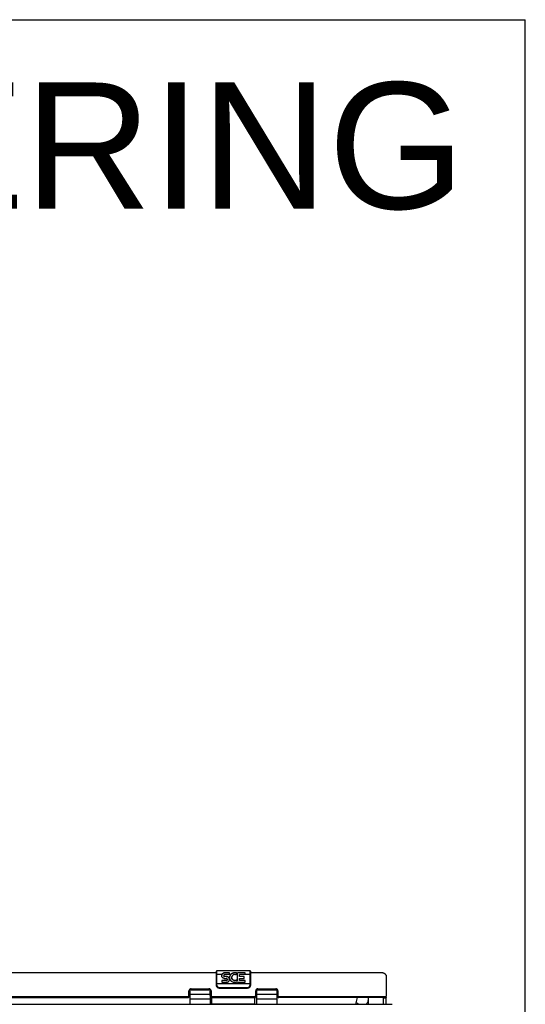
# Model space of a CAD drawing. Header units: inches. Extents: x 0 to 198, y 0 to 128.
# Tile 102 of 102: x 183 to 198, y 99 to 128. Entities that reach past the tile are written whole.
import ezdxf

# ---------------------------------------------------------------- set-up
doc = ezdxf.new("R2010")
doc.units = ezdxf.units.IN
doc.header["$LTSCALE"] = 10.872093
doc.header["$MEASUREMENT"] = 0
doc.layers.get('0').update_dxf_attribs({"linetype": 'CONTINUOUS'})
doc.layers.add('02___PRT_ALL_AXES', color=7, linetype='CONTINUOUS')
doc.layers.add('DIMENSIONS', color=7, linetype='CONTINUOUS')
doc.styles.get("Standard").update_dxf_attribs({"font": 'arial.ttf'})

msp = doc.modelspace()

# ---------------------------------------------------------------- linework, layer by layer
at = {"color": 7, "linetype": 'Continuous'}
for p, q in [((0, 127.907), (197.674, 127.907)), ((197.674, 0), (197.674, 127.907)), ((188.571, 99.464), (188.571, 99.878)), ((188.586, 99.48), (188.586, 99.893)), ((189.556, 99.893), (188.586, 99.893)), ((189.556, 99.893), (189.556, 99.48)), ((189.571, 99.878), (189.571, 99.464)), ((188.586, 99.515), (189.556, 99.515)), ((187.792, 99.268), (187.761, 99.268)), ((187.792, 98.903), (187.792, 99.318)), ((188.382, 99.194), (187.792, 99.194)), ((187.824, 99.358), (187.824, 99.326)), ((187.824, 99.326), (188.351, 99.326)), ((188.351, 99.358), (188.351, 99.326)), ((188.382, 99.319), (188.382, 98.903)), ((188.391, 99.268), (188.382, 99.268)), ((188.391, 99.163), (188.391, 99.313)), ((188.572, 99.467), (188.571, 99.476)), ((188.573, 99.458), (188.572, 99.467)), ((188.642, 99.376), (188.633, 99.379)), ((188.671, 99.372), (188.671, 99.384)), ((189.471, 99.384), (188.671, 99.384)), ((189.471, 99.373), (188.671, 99.373)), ((189.471, 99.372), (188.671, 99.372)), ((189.471, 99.372), (189.471, 99.384)), ((189.57, 99.449), (189.568, 99.441)), ((189.571, 99.456), (189.57, 99.449)), ((189.571, 99.476), (189.571, 99.467)), ((189.571, 99.464), (189.571, 99.456)), ((189.751, 99.313), (189.751, 99.163)), ((189.751, 99.268), (189.76, 99.268)), ((189.76, 98.903), (189.76, 99.319)), ((190.351, 99.194), (189.76, 99.194)), ((189.792, 99.358), (189.792, 99.326)), ((189.792, 99.326), (190.319, 99.326)), ((190.319, 99.358), (190.319, 99.326)), ((190.351, 99.318), (190.351, 98.903)), ((190.351, 99.268), (190.382, 99.268)), ((144.646, 98.903), (193.746, 98.903)), ((170.538, 99.1), (187.73, 99.1)), ((187.73, 99.131), (187.73, 99.1)), ((187.761, 99.159), (187.761, 99.128)), ((187.792, 99.067), (188.382, 99.067)), ((188.414, 99.153), (188.382, 99.153)), ((188.414, 99.159), (188.414, 99.128)), ((188.438, 98.913), (188.438, 99.1)), ((189.704, 99.092), (188.438, 99.092)), ((188.445, 99.131), (188.445, 99.1)), ((188.445, 99.1), (189.698, 99.1)), ((189.698, 99.131), (189.698, 99.1)), ((189.704, 98.913), (189.704, 99.1)), ((189.729, 99.159), (189.729, 99.128)), ((189.76, 99.153), (189.729, 99.153)), ((189.76, 99.067), (190.351, 99.067)), ((190.382, 99.159), (190.382, 99.128)), ((190.413, 99.131), (190.413, 99.1)), ((193.556, 99.1), (190.413, 99.1)), ((192.719, 99.1), (192.669, 98.903)), ((193.051, 98.903), (193.051, 99.1)), ((193.496, 98.903), (193.496, 99.1)), ((193.496, 99.093), (193.571, 99.093)), ((193.556, 99.1), (193.556, 99.131)), ((193.571, 99.113), (193.571, 99.145))]:
    msp.add_line(p, q, dxfattribs=at)
at = {"color": 3, "linetype": 'Continuous'}
for p, q in [((188.571, 99.835), (169.696, 99.835)), ((193.474, 99.835), (189.571, 99.835)), ((193.571, 99.757), (193.571, 99.145)), ((187.761, 99.159), (187.761, 99.301)), ((187.824, 99.358), (188.351, 99.358)), ((188.414, 99.301), (188.414, 99.159)), ((189.729, 99.159), (189.729, 99.301)), ((189.792, 99.358), (190.319, 99.358)), ((190.382, 99.301), (190.382, 99.159)), ((170.538, 99.131), (187.73, 99.131)), ((188.445, 99.131), (189.698, 99.131)), ((190.413, 99.131), (193.556, 99.131)), ((192.677, 98.903), (192.729, 99.1)), ((193.571, 98.903), (193.571, 99.113))]:
    msp.add_line(p, q, dxfattribs=at)
at = {"color": 7, "linetype": 'Continuous'}
for points in [[(188.571, 99.771), (188.572, 99.772), (188.572, 99.773), (188.573, 99.774), (188.574, 99.775), (188.576, 99.776), (188.578, 99.776), (188.58, 99.777), (188.582, 99.777), (188.584, 99.777), (188.586, 99.778)], [(189.571, 99.771), (189.571, 99.772), (189.571, 99.773), (189.57, 99.774), (189.569, 99.775), (189.567, 99.776), (189.565, 99.776), (189.563, 99.777), (189.561, 99.777), (189.559, 99.777), (189.556, 99.778)], [(188.571, 99.509), (188.572, 99.51), (188.572, 99.511), (188.573, 99.512), (188.574, 99.513), (188.576, 99.513), (188.578, 99.514), (188.58, 99.515), (188.582, 99.515), (188.584, 99.515), (188.586, 99.515)], [(189.571, 99.509), (189.571, 99.51), (189.571, 99.511), (189.57, 99.512), (189.569, 99.513), (189.567, 99.513), (189.565, 99.514), (189.563, 99.515), (189.561, 99.515), (189.559, 99.515), (189.556, 99.515)], [(187.824, 99.326), (187.822, 99.326), (187.82, 99.326), (187.818, 99.326), (187.816, 99.326), (187.814, 99.326), (187.812, 99.325), (187.81, 99.325), (187.808, 99.324), (187.806, 99.324), (187.804, 99.323), (187.803, 99.323), (187.801, 99.322), (187.799, 99.322), (187.797, 99.321), (187.795, 99.32), (187.794, 99.319), (187.792, 99.318), (187.79, 99.317), (187.788, 99.316), (187.787, 99.315), (187.785, 99.314), (187.784, 99.313), (187.782, 99.312), (187.781, 99.311), (187.779, 99.31), (187.778, 99.308), (187.777, 99.307), (187.775, 99.306), (187.774, 99.304), (187.773, 99.303), (187.772, 99.301), (187.771, 99.3), (187.77, 99.298), (187.769, 99.297), (187.768, 99.295), (187.767, 99.293), (187.766, 99.292), (187.765, 99.29), (187.765, 99.289), (187.764, 99.287), (187.763, 99.285), (187.763, 99.283), (187.762, 99.282), (187.762, 99.28), (187.762, 99.278), (187.761, 99.276), (187.761, 99.275), (187.761, 99.273), (187.761, 99.271), (187.761, 99.269)], [(188.414, 99.269), (188.414, 99.271), (188.414, 99.273), (188.414, 99.275), (188.413, 99.276), (188.413, 99.278), (188.413, 99.28), (188.412, 99.282), (188.412, 99.283), (188.411, 99.285), (188.411, 99.287), (188.41, 99.289), (188.409, 99.29), (188.409, 99.292), (188.408, 99.293), (188.407, 99.295), (188.406, 99.297), (188.405, 99.298), (188.404, 99.3), (188.403, 99.301), (188.402, 99.303), (188.401, 99.304), (188.399, 99.306), (188.398, 99.307), (188.397, 99.308), (188.395, 99.31), (188.394, 99.311), (188.393, 99.312), (188.391, 99.313), (188.389, 99.314), (188.388, 99.315), (188.386, 99.316), (188.385, 99.317), (188.383, 99.318), (188.381, 99.319), (188.379, 99.32), (188.378, 99.321), (188.376, 99.322), (188.374, 99.322), (188.372, 99.323), (188.37, 99.323), (188.368, 99.324), (188.367, 99.324), (188.365, 99.325), (188.363, 99.325), (188.361, 99.326), (188.359, 99.326), (188.357, 99.326), (188.355, 99.326), (188.353, 99.326), (188.351, 99.326)], [(188.571, 99.476), (188.572, 99.476), (188.572, 99.477), (188.573, 99.477), (188.574, 99.478), (188.576, 99.478), (188.578, 99.479), (188.58, 99.479), (188.582, 99.48), (188.584, 99.48), (188.586, 99.48)], [(188.635, 99.379), (188.627, 99.383), (188.62, 99.386), (188.613, 99.391), (188.606, 99.395), (188.6, 99.401), (188.594, 99.407), (188.589, 99.413), (188.584, 99.419), (188.58, 99.426), (188.577, 99.434), (188.575, 99.441), (188.573, 99.449), (188.572, 99.456), (188.571, 99.464)], [(188.633, 99.379), (188.624, 99.383), (188.616, 99.388), (188.608, 99.393), (188.6, 99.399), (188.594, 99.406), (188.588, 99.413), (188.583, 99.421), (188.579, 99.429), (188.576, 99.437), (188.573, 99.446), (188.572, 99.455), (188.571, 99.464)], [(188.635, 99.379), (188.629, 99.382), (188.623, 99.386), (188.616, 99.39), (188.61, 99.395), (188.604, 99.401), (188.598, 99.407), (188.592, 99.415), (188.586, 99.423), (188.582, 99.431), (188.578, 99.44), (188.575, 99.449), (188.573, 99.458)], [(188.671, 99.384), (188.667, 99.384), (188.663, 99.385), (188.658, 99.385), (188.653, 99.386), (188.648, 99.388), (188.643, 99.39), (188.638, 99.393), (188.632, 99.396), (188.627, 99.4), (188.621, 99.404), (188.615, 99.409), (188.61, 99.415), (188.605, 99.422), (188.6, 99.43), (188.596, 99.438), (188.592, 99.446), (188.59, 99.455), (188.588, 99.463), (188.587, 99.471), (188.586, 99.48)], [(188.671, 99.373), (188.665, 99.373), (188.659, 99.374), (188.653, 99.374), (188.647, 99.376), (188.641, 99.377), (188.635, 99.379)], [(188.671, 99.372), (188.662, 99.372), (188.652, 99.374), (188.642, 99.376)], [(189.556, 99.48), (189.556, 99.471), (189.555, 99.463), (189.553, 99.455), (189.55, 99.446), (189.547, 99.438), (189.543, 99.43), (189.538, 99.422), (189.533, 99.415), (189.527, 99.409), (189.522, 99.404), (189.516, 99.399), (189.511, 99.396), (189.505, 99.393), (189.5, 99.39), (189.495, 99.388), (189.49, 99.386), (189.485, 99.385), (189.48, 99.385), (189.476, 99.384), (189.471, 99.384)], [(189.508, 99.379), (189.502, 99.377), (189.496, 99.376), (189.49, 99.374), (189.484, 99.374), (189.478, 99.373), (189.471, 99.373)], [(189.51, 99.379), (189.501, 99.376), (189.491, 99.374), (189.481, 99.372), (189.471, 99.372)], [(189.571, 99.467), (189.57, 99.458), (189.568, 99.449), (189.565, 99.44), (189.561, 99.431), (189.556, 99.423), (189.551, 99.415), (189.545, 99.407), (189.539, 99.401), (189.533, 99.395), (189.526, 99.39), (189.52, 99.386), (189.514, 99.382), (189.508, 99.379)], [(189.568, 99.441), (189.566, 99.434), (189.562, 99.426), (189.558, 99.419), (189.554, 99.413), (189.549, 99.407), (189.543, 99.401), (189.537, 99.395), (189.53, 99.391), (189.523, 99.386), (189.515, 99.383), (189.508, 99.379)], [(189.571, 99.464), (189.571, 99.455), (189.569, 99.446), (189.567, 99.437), (189.564, 99.429), (189.56, 99.421), (189.555, 99.413), (189.549, 99.406), (189.542, 99.399), (189.535, 99.393), (189.527, 99.388), (189.519, 99.383), (189.51, 99.379)], [(189.571, 99.476), (189.571, 99.476), (189.571, 99.477), (189.57, 99.477), (189.569, 99.478), (189.567, 99.478), (189.565, 99.479), (189.563, 99.479), (189.561, 99.48), (189.559, 99.48), (189.556, 99.48)], [(189.792, 99.326), (189.79, 99.326), (189.788, 99.326), (189.786, 99.326), (189.784, 99.326), (189.782, 99.326), (189.78, 99.325), (189.778, 99.325), (189.776, 99.324), (189.774, 99.324), (189.772, 99.323), (189.771, 99.323), (189.769, 99.322), (189.767, 99.322), (189.765, 99.321), (189.763, 99.32), (189.762, 99.319), (189.76, 99.318), (189.758, 99.317), (189.756, 99.316), (189.755, 99.315), (189.753, 99.314), (189.752, 99.313), (189.75, 99.312), (189.749, 99.311), (189.747, 99.31), (189.746, 99.308), (189.745, 99.307), (189.743, 99.306), (189.742, 99.304), (189.741, 99.303), (189.74, 99.301), (189.739, 99.3), (189.738, 99.298), (189.737, 99.297), (189.736, 99.295), (189.735, 99.293), (189.734, 99.292), (189.733, 99.29), (189.733, 99.289), (189.732, 99.287), (189.731, 99.285), (189.731, 99.283), (189.73, 99.282), (189.73, 99.28), (189.73, 99.278), (189.729, 99.276), (189.729, 99.275), (189.729, 99.273), (189.729, 99.271), (189.729, 99.269)], [(190.382, 99.269), (190.382, 99.271), (190.382, 99.273), (190.382, 99.275), (190.381, 99.276), (190.381, 99.278), (190.381, 99.28), (190.38, 99.282), (190.38, 99.283), (190.379, 99.285), (190.379, 99.287), (190.378, 99.289), (190.377, 99.29), (190.377, 99.292), (190.376, 99.293), (190.375, 99.295), (190.374, 99.297), (190.373, 99.298), (190.372, 99.3), (190.371, 99.301), (190.37, 99.303), (190.369, 99.304), (190.367, 99.306), (190.366, 99.307), (190.365, 99.308), (190.363, 99.31), (190.362, 99.311), (190.361, 99.312), (190.359, 99.313), (190.357, 99.314), (190.356, 99.315), (190.354, 99.316), (190.353, 99.317), (190.351, 99.318), (190.349, 99.319), (190.347, 99.32), (190.346, 99.321), (190.344, 99.322), (190.342, 99.322), (190.34, 99.323), (190.338, 99.323), (190.336, 99.324), (190.335, 99.324), (190.333, 99.325), (190.331, 99.325), (190.329, 99.326), (190.327, 99.326), (190.325, 99.326), (190.323, 99.326), (190.321, 99.326), (190.319, 99.326)], [(187.459, 99.1), (187.456, 99.099), (187.447, 99.097), (187.437, 99.096), (187.427, 99.096), (187.417, 99.098), (187.412, 99.1)], [(187.73, 99.1), (187.731, 99.1), (187.732, 99.1), (187.733, 99.1), (187.734, 99.1), (187.736, 99.1), (187.737, 99.1), (187.738, 99.101), (187.739, 99.101), (187.74, 99.101), (187.741, 99.102), (187.742, 99.102), (187.743, 99.102), (187.744, 99.103), (187.745, 99.103), (187.746, 99.104), (187.747, 99.105), (187.748, 99.105), (187.749, 99.106), (187.75, 99.106), (187.751, 99.107), (187.752, 99.108), (187.753, 99.109), (187.753, 99.109), (187.754, 99.11), (187.755, 99.111), (187.755, 99.112), (187.756, 99.113), (187.757, 99.114), (187.757, 99.115), (187.758, 99.116), (187.758, 99.117), (187.759, 99.118), (187.759, 99.118), (187.759, 99.119), (187.76, 99.121), (187.76, 99.122), (187.76, 99.123), (187.761, 99.124), (187.761, 99.125), (187.761, 99.126), (187.761, 99.127), (187.761, 99.128)], [(188.414, 99.128), (188.414, 99.127), (188.414, 99.126), (188.414, 99.125), (188.414, 99.124), (188.414, 99.123), (188.415, 99.122), (188.415, 99.121), (188.415, 99.119), (188.416, 99.118), (188.416, 99.118), (188.416, 99.117), (188.417, 99.116), (188.417, 99.115), (188.418, 99.114), (188.419, 99.113), (188.419, 99.112), (188.42, 99.111), (188.421, 99.11), (188.421, 99.109), (188.422, 99.109), (188.423, 99.108), (188.424, 99.107), (188.425, 99.106), (188.426, 99.106), (188.426, 99.105), (188.427, 99.105), (188.428, 99.104), (188.429, 99.103), (188.43, 99.103), (188.431, 99.102), (188.432, 99.102), (188.434, 99.102), (188.435, 99.101), (188.436, 99.101), (188.437, 99.101), (188.438, 99.1), (188.439, 99.1), (188.44, 99.1), (188.441, 99.1), (188.443, 99.1), (188.444, 99.1), (188.445, 99.1)], [(189.698, 99.1), (189.699, 99.1), (189.7, 99.1), (189.701, 99.1), (189.702, 99.1), (189.704, 99.1), (189.705, 99.1), (189.706, 99.101), (189.707, 99.101), (189.708, 99.101), (189.709, 99.102), (189.71, 99.102), (189.711, 99.102), (189.712, 99.103), (189.713, 99.103), (189.714, 99.104), (189.715, 99.105), (189.716, 99.105), (189.717, 99.106), (189.718, 99.106), (189.719, 99.107), (189.72, 99.108), (189.721, 99.109), (189.721, 99.109), (189.722, 99.11), (189.723, 99.111), (189.723, 99.112), (189.724, 99.113), (189.725, 99.114), (189.725, 99.115), (189.726, 99.116), (189.726, 99.117), (189.727, 99.118), (189.727, 99.118), (189.727, 99.119), (189.728, 99.121), (189.728, 99.122), (189.728, 99.123), (189.729, 99.124), (189.729, 99.125), (189.729, 99.126), (189.729, 99.127), (189.729, 99.128)], [(190.382, 99.128), (190.382, 99.127), (190.382, 99.126), (190.382, 99.125), (190.382, 99.124), (190.382, 99.123), (190.383, 99.122), (190.383, 99.121), (190.383, 99.119), (190.384, 99.118), (190.384, 99.118), (190.384, 99.117), (190.385, 99.116), (190.385, 99.115), (190.386, 99.114), (190.387, 99.113), (190.387, 99.112), (190.388, 99.111), (190.389, 99.11), (190.389, 99.109), (190.39, 99.109), (190.391, 99.108), (190.392, 99.107), (190.393, 99.106), (190.394, 99.106), (190.394, 99.105), (190.395, 99.105), (190.396, 99.104), (190.397, 99.103), (190.398, 99.103), (190.399, 99.102), (190.4, 99.102), (190.402, 99.102), (190.403, 99.101), (190.404, 99.101), (190.405, 99.101), (190.406, 99.1), (190.407, 99.1), (190.408, 99.1), (190.409, 99.1), (190.411, 99.1), (190.412, 99.1), (190.413, 99.1)], [(192.758, 98.903), (192.755, 98.907), (192.744, 98.918), (192.731, 98.929), (192.718, 98.94), (192.703, 98.95), (192.687, 98.96)], [(192.986, 98.903), (192.987, 98.904), (192.998, 98.916), (193.008, 98.928), (193.017, 98.942), (193.025, 98.955), (193.032, 98.969), (193.038, 98.984), (193.043, 98.998), (193.046, 99.013), (193.049, 99.029), (193.051, 99.044), (193.051, 99.059)], [(193.051, 99.059), (193.051, 99.075), (193.048, 99.091), (193.046, 99.1)], [(193.571, 99.113), (193.571, 99.113), (193.571, 99.112), (193.571, 99.111), (193.571, 99.111), (193.571, 99.11), (193.571, 99.11), (193.571, 99.109), (193.57, 99.108), (193.57, 99.108), (193.57, 99.107), (193.569, 99.107), (193.569, 99.106), (193.569, 99.106), (193.568, 99.105), (193.568, 99.105), (193.567, 99.104), (193.567, 99.104), (193.566, 99.103), (193.566, 99.103), (193.565, 99.102), (193.565, 99.102), (193.564, 99.102), (193.564, 99.101), (193.563, 99.101), (193.562, 99.101), (193.562, 99.101), (193.561, 99.1), (193.56, 99.1), (193.56, 99.1), (193.559, 99.1), (193.558, 99.1), (193.558, 99.1), (193.557, 99.1), (193.556, 99.1)]]:
    msp.add_lwpolyline(points, dxfattribs=at)
at = {"color": 3, "linetype": 'Continuous'}
for points in [[(193.474, 99.835), (193.475, 99.835), (193.477, 99.835), (193.48, 99.834), (193.482, 99.834), (193.485, 99.834), (193.487, 99.833), (193.489, 99.832), (193.492, 99.832), (193.494, 99.831), (193.497, 99.83), (193.499, 99.829), (193.501, 99.828), (193.504, 99.827), (193.506, 99.825), (193.509, 99.824), (193.511, 99.822), (193.514, 99.821), (193.516, 99.819), (193.518, 99.817), (193.521, 99.815), (193.523, 99.813), (193.526, 99.811), (193.528, 99.809), (193.53, 99.807), (193.533, 99.804), (193.535, 99.802), (193.538, 99.799), (193.54, 99.797), (193.542, 99.794), (193.545, 99.791), (193.547, 99.788), (193.55, 99.785), (193.552, 99.783), (193.554, 99.78), (193.557, 99.776), (193.559, 99.773), (193.562, 99.77), (193.564, 99.767), (193.567, 99.764), (193.569, 99.76), (193.571, 99.757)], [(187.824, 99.358), (187.822, 99.358), (187.82, 99.358), (187.818, 99.358), (187.816, 99.358), (187.814, 99.357), (187.812, 99.357), (187.81, 99.357), (187.808, 99.356), (187.806, 99.356), (187.804, 99.355), (187.803, 99.355), (187.801, 99.354), (187.799, 99.353), (187.797, 99.353), (187.795, 99.352), (187.794, 99.351), (187.792, 99.35), (187.79, 99.349), (187.788, 99.348), (187.787, 99.347), (187.785, 99.346), (187.784, 99.345), (187.782, 99.344), (187.781, 99.342), (187.779, 99.341), (187.778, 99.34), (187.777, 99.339), (187.775, 99.337), (187.774, 99.336), (187.773, 99.334), (187.772, 99.333), (187.771, 99.331), (187.77, 99.33), (187.769, 99.328), (187.768, 99.327), (187.767, 99.325), (187.766, 99.324), (187.765, 99.322), (187.765, 99.32), (187.764, 99.319), (187.763, 99.317), (187.763, 99.315), (187.762, 99.313), (187.762, 99.312), (187.762, 99.31), (187.761, 99.308), (187.761, 99.306), (187.761, 99.304), (187.761, 99.303), (187.761, 99.301)], [(188.414, 99.301), (188.414, 99.303), (188.414, 99.304), (188.414, 99.306), (188.413, 99.308), (188.413, 99.31), (188.413, 99.312), (188.412, 99.313), (188.412, 99.315), (188.411, 99.317), (188.411, 99.319), (188.41, 99.32), (188.409, 99.322), (188.409, 99.324), (188.408, 99.325), (188.407, 99.327), (188.406, 99.328), (188.405, 99.33), (188.404, 99.331), (188.403, 99.333), (188.402, 99.334), (188.401, 99.336), (188.399, 99.337), (188.398, 99.339), (188.397, 99.34), (188.395, 99.341), (188.394, 99.342), (188.393, 99.344), (188.391, 99.345), (188.389, 99.346), (188.388, 99.347), (188.386, 99.348), (188.385, 99.349), (188.383, 99.35), (188.381, 99.351), (188.379, 99.352), (188.378, 99.353), (188.376, 99.353), (188.374, 99.354), (188.372, 99.355), (188.37, 99.355), (188.368, 99.356), (188.367, 99.356), (188.365, 99.357), (188.363, 99.357), (188.361, 99.357), (188.359, 99.358), (188.357, 99.358), (188.355, 99.358), (188.353, 99.358), (188.351, 99.358)], [(189.792, 99.358), (189.79, 99.358), (189.788, 99.358), (189.786, 99.358), (189.784, 99.358), (189.782, 99.357), (189.78, 99.357), (189.778, 99.357), (189.776, 99.356), (189.774, 99.356), (189.772, 99.355), (189.771, 99.355), (189.769, 99.354), (189.767, 99.353), (189.765, 99.353), (189.763, 99.352), (189.762, 99.351), (189.76, 99.35), (189.758, 99.349), (189.756, 99.348), (189.755, 99.347), (189.753, 99.346), (189.752, 99.345), (189.75, 99.344), (189.749, 99.342), (189.747, 99.341), (189.746, 99.34), (189.745, 99.339), (189.743, 99.337), (189.742, 99.336), (189.741, 99.334), (189.74, 99.333), (189.739, 99.331), (189.738, 99.33), (189.737, 99.328), (189.736, 99.327), (189.735, 99.325), (189.734, 99.324), (189.733, 99.322), (189.733, 99.32), (189.732, 99.319), (189.731, 99.317), (189.731, 99.315), (189.73, 99.313), (189.73, 99.312), (189.73, 99.31), (189.729, 99.308), (189.729, 99.306), (189.729, 99.304), (189.729, 99.303), (189.729, 99.301)], [(190.382, 99.301), (190.382, 99.303), (190.382, 99.304), (190.382, 99.306), (190.381, 99.308), (190.381, 99.31), (190.381, 99.312), (190.38, 99.313), (190.38, 99.315), (190.379, 99.317), (190.379, 99.319), (190.378, 99.32), (190.377, 99.322), (190.377, 99.324), (190.376, 99.325), (190.375, 99.327), (190.374, 99.328), (190.373, 99.33), (190.372, 99.331), (190.371, 99.333), (190.37, 99.334), (190.369, 99.336), (190.367, 99.337), (190.366, 99.339), (190.365, 99.34), (190.363, 99.341), (190.362, 99.342), (190.361, 99.344), (190.359, 99.345), (190.357, 99.346), (190.356, 99.347), (190.354, 99.348), (190.353, 99.349), (190.351, 99.35), (190.349, 99.351), (190.347, 99.352), (190.346, 99.353), (190.344, 99.353), (190.342, 99.354), (190.34, 99.355), (190.338, 99.355), (190.336, 99.356), (190.335, 99.356), (190.333, 99.357), (190.331, 99.357), (190.329, 99.357), (190.327, 99.358), (190.325, 99.358), (190.323, 99.358), (190.321, 99.358), (190.319, 99.358)], [(187.73, 99.131), (187.731, 99.131), (187.732, 99.131), (187.733, 99.132), (187.734, 99.132), (187.736, 99.132), (187.737, 99.132), (187.738, 99.132), (187.739, 99.133), (187.74, 99.133), (187.741, 99.133), (187.742, 99.134), (187.743, 99.134), (187.744, 99.135), (187.745, 99.135), (187.746, 99.136), (187.747, 99.136), (187.748, 99.137), (187.749, 99.138), (187.75, 99.138), (187.751, 99.139), (187.752, 99.14), (187.753, 99.14), (187.753, 99.141), (187.754, 99.142), (187.755, 99.143), (187.755, 99.144), (187.756, 99.145), (187.757, 99.145), (187.757, 99.146), (187.758, 99.147), (187.758, 99.148), (187.759, 99.149), (187.759, 99.15), (187.759, 99.151), (187.76, 99.152), (187.76, 99.153), (187.76, 99.154), (187.761, 99.155), (187.761, 99.156), (187.761, 99.157), (187.761, 99.158), (187.761, 99.159)], [(188.414, 99.159), (188.414, 99.158), (188.414, 99.157), (188.414, 99.156), (188.414, 99.155), (188.414, 99.154), (188.415, 99.153), (188.415, 99.152), (188.415, 99.151), (188.416, 99.15), (188.416, 99.149), (188.416, 99.148), (188.417, 99.147), (188.417, 99.146), (188.418, 99.145), (188.419, 99.145), (188.419, 99.144), (188.42, 99.143), (188.421, 99.142), (188.421, 99.141), (188.422, 99.14), (188.423, 99.14), (188.424, 99.139), (188.425, 99.138), (188.426, 99.138), (188.426, 99.137), (188.427, 99.136), (188.428, 99.136), (188.429, 99.135), (188.43, 99.135), (188.431, 99.134), (188.432, 99.134), (188.434, 99.133), (188.435, 99.133), (188.436, 99.133), (188.437, 99.132), (188.438, 99.132), (188.439, 99.132), (188.44, 99.132), (188.441, 99.132), (188.443, 99.131), (188.444, 99.131), (188.445, 99.131)], [(189.698, 99.131), (189.699, 99.131), (189.7, 99.131), (189.701, 99.132), (189.702, 99.132), (189.704, 99.132), (189.705, 99.132), (189.706, 99.132), (189.707, 99.133), (189.708, 99.133), (189.709, 99.133), (189.71, 99.134), (189.711, 99.134), (189.712, 99.135), (189.713, 99.135), (189.714, 99.136), (189.715, 99.136), (189.716, 99.137), (189.717, 99.138), (189.718, 99.138), (189.719, 99.139), (189.72, 99.14), (189.721, 99.14), (189.721, 99.141), (189.722, 99.142), (189.723, 99.143), (189.723, 99.144), (189.724, 99.145), (189.725, 99.145), (189.725, 99.146), (189.726, 99.147), (189.726, 99.148), (189.727, 99.149), (189.727, 99.15), (189.727, 99.151), (189.728, 99.152), (189.728, 99.153), (189.728, 99.154), (189.729, 99.155), (189.729, 99.156), (189.729, 99.157), (189.729, 99.158), (189.729, 99.159)], [(190.382, 99.159), (190.382, 99.158), (190.382, 99.157), (190.382, 99.156), (190.382, 99.155), (190.382, 99.154), (190.383, 99.153), (190.383, 99.152), (190.383, 99.151), (190.384, 99.15), (190.384, 99.149), (190.384, 99.148), (190.385, 99.147), (190.385, 99.146), (190.386, 99.145), (190.387, 99.145), (190.387, 99.144), (190.388, 99.143), (190.389, 99.142), (190.389, 99.141), (190.39, 99.14), (190.391, 99.14), (190.392, 99.139), (190.393, 99.138), (190.394, 99.138), (190.394, 99.137), (190.395, 99.136), (190.396, 99.136), (190.397, 99.135), (190.398, 99.135), (190.399, 99.134), (190.4, 99.134), (190.402, 99.133), (190.403, 99.133), (190.404, 99.133), (190.405, 99.132), (190.406, 99.132), (190.407, 99.132), (190.408, 99.132), (190.409, 99.132), (190.411, 99.131), (190.412, 99.131), (190.413, 99.131)], [(193.556, 99.131), (193.557, 99.131), (193.558, 99.131), (193.558, 99.132), (193.559, 99.132), (193.56, 99.132), (193.56, 99.132), (193.561, 99.132), (193.562, 99.132), (193.562, 99.133), (193.563, 99.133), (193.564, 99.133), (193.564, 99.133), (193.565, 99.134), (193.565, 99.134), (193.566, 99.135), (193.566, 99.135), (193.567, 99.135), (193.567, 99.136), (193.568, 99.136), (193.568, 99.137), (193.569, 99.137), (193.569, 99.138), (193.569, 99.138), (193.57, 99.139), (193.57, 99.139), (193.57, 99.14), (193.571, 99.141), (193.571, 99.141), (193.571, 99.142), (193.571, 99.142), (193.571, 99.143), (193.571, 99.144), (193.571, 99.144), (193.571, 99.145)]]:
    msp.add_lwpolyline(points, dxfattribs=at)
at = {"color": 7, "linetype": 'Continuous'}
for centre, start, end in [((188.586, 99.878), 90, 180), ((189.556, 99.878), 0, 90)]:
    msp.add_arc(centre, 0.015, start, end, dxfattribs=at)
at = {"layer": '02___PRT_ALL_AXES', "color": 7, "linetype": 'Continuous'}
for p, q in [((188.73, 99.778), (188.586, 99.778)), ((188.956, 99.83), (188.799, 99.83)), ((188.986, 99.778), (188.809, 99.778)), ((188.956, 99.779), (188.82, 99.779)), ((188.956, 99.779), (188.956, 99.83)), ((189.14, 99.83), (189.087, 99.83)), ((189.132, 99.778), (189.095, 99.778)), ((189.151, 99.772), (189.153, 99.778)), ((189.187, 99.778), (189.153, 99.778)), ((189.187, 99.595), (189.187, 99.83)), ((189.417, 99.83), (189.187, 99.83)), ((189.25, 99.718), (189.25, 99.779)), ((189.417, 99.779), (189.25, 99.779)), ((189.556, 99.778), (189.25, 99.778)), ((189.417, 99.779), (189.417, 99.83)), ((188.728, 99.764), (188.726, 99.755)), ((188.726, 99.755), (188.726, 99.751)), ((188.726, 99.608), (188.726, 99.551)), ((188.862, 99.608), (188.726, 99.608)), ((188.862, 99.604), (188.726, 99.604)), ((188.726, 99.551), (188.862, 99.551)), ((188.799, 99.667), (188.868, 99.667)), ((188.82, 99.722), (188.82, 99.718)), ((188.862, 99.722), (188.82, 99.722)), ((188.862, 99.718), (188.82, 99.718)), ((188.862, 99.722), (188.862, 99.718)), ((188.862, 99.608), (188.862, 99.604)), ((188.892, 99.629), (188.893, 99.632)), ((188.893, 99.632), (188.893, 99.636)), ((188.893, 99.632), (188.893, 99.628)), ((188.893, 99.632), (188.893, 99.628)), ((188.893, 99.632), (188.893, 99.632)), ((189.168, 99.624), (189.168, 99.62)), ((189.187, 99.599), (189.168, 99.624)), ((189.187, 99.595), (189.168, 99.62)), ((189.187, 99.568), (189.187, 99.551)), ((189.187, 99.551), (189.417, 99.551)), ((189.386, 99.722), (189.25, 99.722)), ((189.386, 99.718), (189.25, 99.718)), ((189.25, 99.604), (189.25, 99.667)), ((189.25, 99.667), (189.386, 99.667)), ((189.417, 99.608), (189.25, 99.608)), ((189.417, 99.604), (189.25, 99.604)), ((189.386, 99.667), (189.386, 99.722)), ((189.417, 99.551), (189.417, 99.608)), ((188.391, 99.163), (188.414, 99.163)), ((188.438, 98.903), (188.438, 98.913)), ((188.438, 98.913), (189.704, 98.913)), ((189.704, 98.903), (189.704, 98.913)), ((189.729, 99.163), (189.751, 99.163))]:
    msp.add_line(p, q, dxfattribs=at)
for points in [[(188.726, 99.751), (188.726, 99.76), (188.728, 99.769), (188.73, 99.778)], [(188.799, 99.83), (188.79, 99.828), (188.781, 99.824), (188.772, 99.82), (188.764, 99.815), (188.756, 99.81), (188.749, 99.803), (188.743, 99.796), (188.738, 99.789), (188.734, 99.781), (188.73, 99.772), (188.728, 99.764)], [(188.73, 99.778), (188.734, 99.785), (188.738, 99.793), (188.743, 99.8), (188.749, 99.806), (188.756, 99.812), (188.764, 99.817), (188.772, 99.822), (188.781, 99.825), (188.79, 99.828), (188.799, 99.83)], [(188.809, 99.778), (188.806, 99.776), (188.802, 99.774), (188.799, 99.772), (188.796, 99.769), (188.794, 99.767), (188.792, 99.763), (188.79, 99.76), (188.789, 99.757), (188.789, 99.753), (188.788, 99.751)], [(188.82, 99.779), (188.817, 99.779), (188.815, 99.779), (188.812, 99.778), (188.809, 99.778)], [(189.087, 99.83), (189.072, 99.827), (189.058, 99.823), (189.044, 99.818), (189.031, 99.811), (189.019, 99.803), (189.008, 99.795), (188.997, 99.785), (188.988, 99.775), (188.979, 99.764), (188.972, 99.752), (188.966, 99.739), (188.962, 99.727), (188.958, 99.713), (188.957, 99.7), (188.956, 99.694)], [(188.986, 99.778), (188.979, 99.767), (188.972, 99.757), (188.967, 99.746), (188.963, 99.734), (188.959, 99.722), (188.957, 99.71), (188.956, 99.698), (188.956, 99.694)], [(188.986, 99.778), (188.993, 99.786), (189.001, 99.793), (189.009, 99.8), (189.018, 99.806), (189.027, 99.811), (189.036, 99.816), (189.045, 99.819), (189.054, 99.823), (189.063, 99.825), (189.071, 99.827), (189.079, 99.829), (189.087, 99.83)], [(189.095, 99.778), (189.086, 99.775), (189.077, 99.773), (189.069, 99.769), (189.061, 99.765), (189.053, 99.76), (189.046, 99.754), (189.04, 99.748), (189.035, 99.741), (189.03, 99.734), (189.026, 99.726), (189.023, 99.718), (189.021, 99.71), (189.019, 99.701), (189.019, 99.694)], [(189.132, 99.778), (189.129, 99.778), (189.126, 99.778), (189.123, 99.779), (189.12, 99.779), (189.116, 99.779), (189.113, 99.779), (189.11, 99.779), (189.107, 99.779), (189.104, 99.779), (189.101, 99.778), (189.098, 99.778), (189.095, 99.778)], [(189.151, 99.772), (189.146, 99.774), (189.141, 99.775), (189.137, 99.777), (189.132, 99.778)], [(189.14, 99.83), (189.146, 99.829), (189.152, 99.828), (189.158, 99.827), (189.164, 99.825), (189.17, 99.823), (189.176, 99.822)], [(189.175, 99.82), (189.167, 99.823), (189.158, 99.826), (189.149, 99.828), (189.14, 99.83)], [(188.728, 99.734), (188.726, 99.742), (188.726, 99.751)], [(188.799, 99.667), (188.79, 99.67), (188.781, 99.673), (188.772, 99.677), (188.764, 99.682), (188.756, 99.688), (188.749, 99.694), (188.743, 99.701), (188.738, 99.709), (188.734, 99.717), (188.73, 99.725), (188.728, 99.734)], [(188.788, 99.751), (188.788, 99.749), (188.789, 99.746), (188.79, 99.742), (188.791, 99.739), (188.793, 99.736), (188.795, 99.733), (188.798, 99.73), (188.801, 99.728), (188.805, 99.726), (188.808, 99.724), (188.812, 99.723), (188.816, 99.722), (188.82, 99.722)], [(188.82, 99.718), (188.815, 99.718), (188.811, 99.719), (188.807, 99.721), (188.803, 99.722), (188.799, 99.725), (188.796, 99.728), (188.793, 99.731), (188.791, 99.735), (188.79, 99.738), (188.789, 99.742), (188.788, 99.746)], [(188.956, 99.637), (188.956, 99.646), (188.954, 99.655), (188.952, 99.663), (188.948, 99.672), (188.944, 99.68), (188.938, 99.687), (188.932, 99.694), (188.925, 99.7), (188.917, 99.706), (188.909, 99.711), (188.9, 99.715), (188.891, 99.718), (188.882, 99.72), (188.872, 99.722), (188.862, 99.722)], [(188.956, 99.637), (188.956, 99.642), (188.954, 99.652), (188.951, 99.661), (188.947, 99.67), (188.942, 99.678), (188.936, 99.686), (188.929, 99.693), (188.921, 99.699), (188.912, 99.705), (188.903, 99.71), (188.893, 99.713), (188.883, 99.716), (188.873, 99.717), (188.862, 99.718)], [(188.862, 99.551), (188.872, 99.552), (188.882, 99.553), (188.891, 99.555), (188.9, 99.559), (188.909, 99.563), (188.917, 99.568), (188.925, 99.573), (188.932, 99.58), (188.938, 99.587), (188.944, 99.594), (188.948, 99.602), (188.952, 99.61), (188.954, 99.619), (188.956, 99.628), (188.956, 99.637)], [(188.862, 99.608), (188.866, 99.608), (188.869, 99.609), (188.873, 99.61), (188.876, 99.611), (188.879, 99.613), (188.882, 99.615), (188.885, 99.617), (188.887, 99.62), (188.889, 99.623), (188.891, 99.626), (188.892, 99.629)], [(188.893, 99.628), (188.892, 99.624), (188.89, 99.62), (188.888, 99.617), (188.886, 99.614), (188.882, 99.611), (188.879, 99.608), (188.875, 99.607), (188.871, 99.605), (188.866, 99.604), (188.862, 99.604)], [(188.893, 99.636), (188.893, 99.64), (188.892, 99.644), (188.891, 99.647), (188.89, 99.651), (188.888, 99.654), (188.885, 99.657), (188.882, 99.66), (188.879, 99.662), (188.876, 99.664), (188.872, 99.666), (188.868, 99.667)], [(188.956, 99.694), (188.956, 99.686), (188.958, 99.674), (188.96, 99.662), (188.964, 99.65), (188.968, 99.638), (188.974, 99.627), (188.981, 99.617), (188.989, 99.607), (188.997, 99.598), (189.007, 99.589), (189.017, 99.581), (189.028, 99.574), (189.04, 99.568), (189.052, 99.563), (189.064, 99.558)], [(189.019, 99.694), (189.02, 99.684), (189.021, 99.676), (189.023, 99.668), (189.027, 99.66), (189.031, 99.652), (189.036, 99.645), (189.041, 99.639), (189.048, 99.632), (189.055, 99.627), (189.062, 99.622), (189.07, 99.618), (189.079, 99.614), (189.088, 99.612), (189.097, 99.61), (189.106, 99.609), (189.115, 99.608), (189.125, 99.609), (189.134, 99.61), (189.143, 99.612), (189.151, 99.616), (189.16, 99.619), (189.168, 99.624)], [(189.168, 99.62), (189.159, 99.615), (189.15, 99.611), (189.14, 99.607), (189.13, 99.605), (189.12, 99.604), (189.109, 99.604), (189.099, 99.605), (189.089, 99.607), (189.079, 99.61), (189.07, 99.614), (189.061, 99.619), (189.052, 99.624), (189.045, 99.631), (189.038, 99.638), (189.032, 99.646), (189.028, 99.654), (189.024, 99.663), (189.021, 99.672), (189.02, 99.681), (189.019, 99.69)], [(189.064, 99.558), (189.076, 99.555), (189.088, 99.553), (189.1, 99.552), (189.112, 99.551), (189.124, 99.551), (189.136, 99.553), (189.148, 99.555), (189.159, 99.557), (189.171, 99.561), (189.182, 99.565)], [(189.182, 99.565), (189.183, 99.566), (189.183, 99.566), (189.184, 99.567), (189.185, 99.567), (189.186, 99.567), (189.187, 99.568)]]:
    msp.add_lwpolyline(points, dxfattribs=at)
msp.add_ellipse((189.153, 99.693), major_axis=(0.081, 0.2), ratio=0.157895, start_param=0.936339, end_param=1.198155, dxfattribs=at)

# ---------------------------------------------------------------- texts
at = {"layer": 'DIMENSIONS', "color": 2, "linetype": 'Continuous', "insert": (148.834, 126.057), "char_height": 3.72093, "width": 93.9777, "attachment_point": 2, "line_spacing_factor": 0.9}
msp.add_mtext('SAGINAW CONTROL & ENGINEERING\\PSCE-464919SDCSS', dxfattribs=at)

doc.saveas('drawing.dxf')
